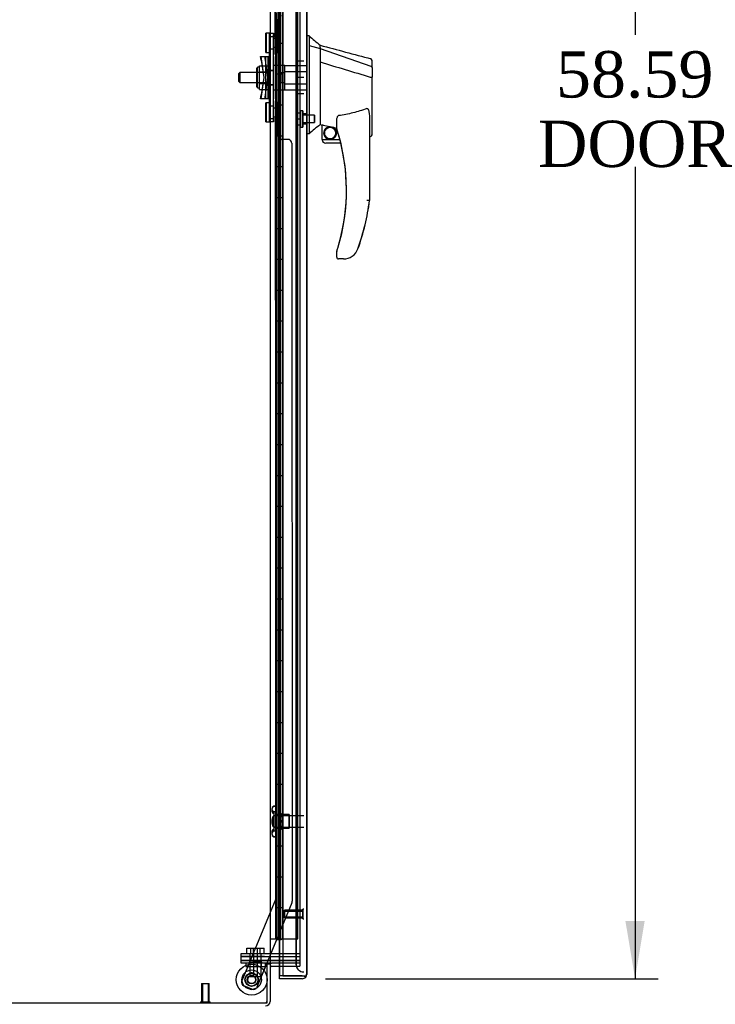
# Model space of a CAD drawing. Header units: inches. Extents: x 1 to 359, y -2 to 239.
# Tile 8 of 24: x 28 to 50, y 113 to 145. Entities that reach past the tile are written whole.
import ezdxf
from ezdxf.enums import TextEntityAlignment as Align
from ezdxf.lldxf.tags import DXFTag

# ---------------------------------------------------------------- set-up
doc = ezdxf.new("R2010")
doc.units = ezdxf.units.IN
doc.header["$MEASUREMENT"] = 0
for name, color, linetype in [('COM54746-56', 7, 'Continuous'), ('COM70098', 7, 'Continuous'), ('COM70220', 7, 'Continuous'), ('COM70838', 7, 'Continuous'), ('COM70839-2', 7, 'Continuous'), ('COM71188-1', 7, 'Continuous'), ('COM71190-1', 7, 'Continuous'), ('COM71195-1', 7, 'Continuous'), ('COM71196-1', 7, 'Continuous'), ('Default', 7, 'Continuous'), ('GSK86006', 7, 'Continuous'), ('HAN13068', 7, 'Continuous'), ('HAN13068_NUT', 7, 'Continuous'), ('HAN13068_SCREW', 7, 'Continuous'), ('HAN_NUT', 7, 'Continuous'), ('NTS18147', 7, 'Continuous'), ('NTS86070', 7, 'Continuous'), ('ROL87452', 7, 'Continuous'), ('RVT17786', 7, 'Continuous'), ('RVT19000', 7, 'Continuous'), ('SCC180005', 7, 'Continuous'), ('SPC87322', 7, 'Continuous'), ('STD26122', 7, 'Continuous'), ('STD26258', 7, 'Continuous'), ('WAF25376', 7, 'Continuous'), ('WAM30038', 7, 'Continuous')]:
    doc.layers.add(name, color=color, linetype=linetype)
doc.styles.add('SEACAD_Times_New_Roman', font='times.ttf')
tags = doc.linetypes.add('HIDDEN2', pattern=[0.1875, 0.125, -0.0625]).pattern_tags.tags
tags[6:7] = [DXFTag(74, 4), DXFTag(75, 0), DXFTag(340, '0'), DXFTag(46, 0.0), DXFTag(50, 0.0), DXFTag(44, 0.0), DXFTag(45, 0.0)]
tags[4:5] = [DXFTag(74, 4), DXFTag(75, 0), DXFTag(340, '0'), DXFTag(46, 0.0), DXFTag(50, 0.0), DXFTag(44, 0.0), DXFTag(45, 0.0)]
doc.dimstyles.new('HAMMOND_(STH_-_300x200)', dxfattribs={"dimtxt": 1.5, "dimasz": 1.875, "dimexe": 0.75, "dimexo": 0.75, "dimgap": 0.375, "dimtad": 0, "dimtih": 1, "dimtoh": 1, "dimzin": 0, "dimdsep": 46, "dimtxsty": 'SEACAD_Times_New_Roman', "dimblk1": '_SE_FILLED', "dimblk2": '_SE_FILLED', "dimsah": 1, "dimcen": 0.75, "dimadec": 0, "dimazin": 0, "dimtfac": 0.8, "dimtofl": 0, "dimtmove": 0, "dimatfit": 3, "dimfxl": 1, "dimtolj": 1, "dimtzin": 0, "dimarcsym": 0})

# ---------------------------------------------------------------- blocks, each defined once
blk = doc.blocks.new('SE3')
at = {"layer": 'COM54746-56', "color": 7, "linetype": 'HIDDEN2'}
for p, q in [((35.97, 170.978), (35.97, 114.978)), ((36.07, 114.978), (36.07, 170.978)), ((36.625, 114.978), (36.625, 170.978)), ((35.903, 144.978), (35.903, 143.978)), ((35.908, 143.978), (35.908, 144.978)), ((36.031, 144.978), (36.031, 143.978)), ((35.934, 143.978), (35.903, 143.978)), ((35.903, 143.978), (35.903, 142.978)), ((35.979, 143.978), (35.979, 142.978)), ((36.02, 143.978), (36.02, 142.978)), ((35.934, 142.978), (35.903, 142.978)), ((35.903, 142.978), (35.903, 141.978)), ((35.908, 141.978), (35.908, 142.978)), ((36.031, 142.978), (36.031, 141.978)), ((35.934, 141.978), (35.903, 141.978)), ((35.903, 141.978), (35.903, 140.978)), ((35.979, 141.978), (35.979, 140.978)), ((36.02, 141.978), (36.02, 140.978)), ((35.934, 140.978), (35.903, 140.978)), ((35.903, 140.978), (35.903, 139.978)), ((35.908, 139.978), (35.908, 140.978)), ((36.031, 140.978), (36.031, 139.978)), ((35.934, 139.978), (35.903, 139.978)), ((35.903, 139.978), (35.903, 138.978)), ((35.979, 139.978), (35.979, 138.978)), ((36.02, 139.978), (36.02, 138.978)), ((35.934, 138.978), (35.903, 138.978)), ((35.903, 138.978), (35.903, 137.978)), ((35.908, 137.978), (35.908, 138.978)), ((36.031, 138.978), (36.031, 137.978)), ((35.934, 137.978), (35.903, 137.978)), ((35.903, 137.978), (35.903, 136.978)), ((35.979, 137.978), (35.979, 136.978)), ((36.02, 137.978), (36.02, 136.978)), ((35.934, 136.978), (35.903, 136.978)), ((35.903, 136.978), (35.903, 135.978)), ((35.908, 135.978), (35.908, 136.978)), ((36.031, 136.978), (36.031, 135.978)), ((35.934, 135.978), (35.903, 135.978)), ((35.903, 135.978), (35.903, 134.978)), ((35.979, 135.978), (35.979, 134.978)), ((36.02, 135.978), (36.02, 134.978)), ((35.934, 134.978), (35.903, 134.978)), ((35.903, 134.978), (35.903, 133.978)), ((35.908, 133.978), (35.908, 134.978)), ((36.031, 134.978), (36.031, 133.978)), ((35.934, 133.978), (35.903, 133.978)), ((35.903, 133.978), (35.903, 132.978)), ((35.979, 133.978), (35.979, 132.978)), ((36.02, 133.978), (36.02, 132.978)), ((35.934, 132.978), (35.903, 132.978)), ((35.903, 132.978), (35.903, 131.978)), ((35.908, 131.978), (35.908, 132.978)), ((36.031, 132.978), (36.031, 131.978)), ((35.934, 131.978), (35.903, 131.978)), ((35.903, 131.978), (35.903, 130.978)), ((35.979, 131.978), (35.979, 130.978)), ((36.02, 131.978), (36.02, 130.978)), ((35.934, 130.978), (35.903, 130.978)), ((35.903, 130.978), (35.903, 129.978)), ((35.908, 129.978), (35.908, 130.978)), ((36.031, 130.978), (36.031, 129.978)), ((35.934, 129.978), (35.903, 129.978)), ((35.903, 129.978), (35.903, 128.978)), ((35.979, 129.978), (35.979, 128.978)), ((36.02, 129.978), (36.02, 128.978)), ((35.934, 128.978), (35.903, 128.978)), ((35.903, 128.978), (35.903, 127.978)), ((35.908, 127.978), (35.908, 128.978)), ((36.031, 128.978), (36.031, 127.978)), ((35.934, 127.978), (35.903, 127.978)), ((35.903, 127.978), (35.903, 126.978)), ((35.979, 127.978), (35.979, 126.978)), ((36.02, 127.978), (36.02, 126.978)), ((35.934, 126.978), (35.903, 126.978)), ((35.903, 126.978), (35.903, 125.978)), ((35.908, 125.978), (35.908, 126.978)), ((36.031, 126.978), (36.031, 125.978)), ((35.934, 125.978), (35.903, 125.978)), ((35.903, 125.978), (35.903, 124.978)), ((35.979, 125.978), (35.979, 124.978)), ((36.02, 125.978), (36.02, 124.978)), ((35.934, 124.978), (35.903, 124.978)), ((35.903, 124.978), (35.903, 123.978)), ((35.908, 123.978), (35.908, 124.978)), ((36.031, 124.978), (36.031, 123.978)), ((35.934, 123.978), (35.903, 123.978)), ((35.903, 123.978), (35.903, 122.978)), ((35.979, 123.978), (35.979, 122.978)), ((36.02, 123.978), (36.02, 122.978)), ((35.934, 122.978), (35.903, 122.978)), ((35.903, 122.978), (35.903, 121.978)), ((35.908, 121.978), (35.908, 122.978)), ((36.031, 122.978), (36.031, 121.978)), ((35.934, 121.978), (35.903, 121.978)), ((35.903, 121.978), (35.903, 120.978)), ((35.979, 121.978), (35.979, 120.978)), ((36.02, 121.978), (36.02, 120.978)), ((35.934, 120.978), (35.903, 120.978)), ((35.903, 120.978), (35.903, 119.978)), ((35.908, 119.978), (35.908, 120.978)), ((36.031, 120.978), (36.031, 119.978)), ((35.934, 119.978), (35.903, 119.978)), ((35.903, 119.978), (35.903, 118.978)), ((35.979, 119.978), (35.979, 118.978)), ((36.02, 119.978), (36.02, 118.978)), ((35.934, 118.978), (35.903, 118.978)), ((35.903, 118.978), (35.903, 117.978)), ((35.908, 117.978), (35.908, 118.978)), ((36.031, 118.978), (36.031, 117.978)), ((35.934, 117.978), (35.903, 117.978)), ((35.903, 117.978), (35.903, 116.978)), ((35.979, 117.978), (35.979, 116.978)), ((36.02, 117.978), (36.02, 116.978)), ((35.934, 116.978), (35.903, 116.978)), ((35.903, 116.978), (35.903, 115.978)), ((35.908, 115.978), (35.908, 116.978)), ((36.031, 116.978), (36.031, 115.978)), ((35.934, 115.978), (35.903, 115.978)), ((35.903, 115.978), (35.903, 114.978)), ((35.979, 115.978), (35.979, 114.978)), ((36.02, 115.978), (36.02, 114.978)), ((35.958, 114.943), (35.958, 114.969)), ((35.958, 114.969), (36.008, 114.969)), ((36.008, 114.943), (35.958, 114.943)), ((35.97, 114.978), (35.97, 114.969)), ((36.033, 114.969), (36.008, 114.969)), ((36.033, 114.943), (36.008, 114.943)), ((36.033, 114.969), (36.083, 114.969)), ((36.083, 114.943), (36.033, 114.943)), ((36.07, 114.969), (36.07, 114.978)), ((36.083, 114.969), (36.083, 114.943)), ((36.139, 114.978), (36.625, 114.978))]:
    blk.add_line(p, q, dxfattribs=at)
at = {"layer": 'COM54746-56', "color": 7, "linetype": 'Continuous'}
for p, q in [((35.934, 143.978), (35.934, 144.978)), ((36.137, 143.978), (36.137, 144.978)), ((36.137, 143.978), (35.934, 143.978)), ((36.137, 143.978), (35.934, 143.978)), ((35.934, 142.978), (35.934, 143.978)), ((36.137, 142.978), (36.137, 143.978)), ((36.137, 142.978), (35.934, 142.978)), ((36.137, 142.978), (35.934, 142.978)), ((35.934, 141.978), (35.934, 142.978)), ((36.137, 141.978), (36.137, 142.978)), ((36.137, 141.978), (35.934, 141.978)), ((36.137, 141.978), (35.934, 141.978)), ((35.934, 140.978), (35.934, 141.978)), ((36.137, 140.978), (36.137, 141.978)), ((36.137, 140.978), (35.934, 140.978)), ((36.137, 140.978), (35.934, 140.978)), ((35.934, 139.978), (35.934, 140.978)), ((36.137, 139.978), (36.137, 140.978)), ((36.137, 139.978), (35.934, 139.978)), ((36.137, 139.978), (35.934, 139.978)), ((35.934, 138.978), (35.934, 139.978)), ((36.137, 138.978), (36.137, 139.978)), ((36.137, 138.978), (35.934, 138.978)), ((36.137, 138.978), (35.934, 138.978)), ((35.934, 137.978), (35.934, 138.978)), ((36.137, 137.978), (36.137, 138.978)), ((36.137, 137.978), (35.934, 137.978)), ((36.137, 137.978), (35.934, 137.978)), ((35.934, 136.978), (35.934, 137.978)), ((36.137, 136.978), (36.137, 137.978)), ((36.137, 136.978), (35.934, 136.978)), ((36.137, 136.978), (35.934, 136.978)), ((35.934, 135.978), (35.934, 136.978)), ((36.137, 135.978), (36.137, 136.978)), ((36.137, 135.978), (35.934, 135.978)), ((36.137, 135.978), (35.934, 135.978)), ((35.934, 134.978), (35.934, 135.978)), ((36.137, 134.978), (36.137, 135.978)), ((36.137, 134.978), (35.934, 134.978)), ((36.137, 134.978), (35.934, 134.978)), ((35.934, 133.978), (35.934, 134.978)), ((36.137, 133.978), (36.137, 134.978)), ((36.137, 133.978), (35.934, 133.978)), ((36.137, 133.978), (35.934, 133.978)), ((35.934, 132.978), (35.934, 133.978)), ((36.137, 132.978), (36.137, 133.978)), ((36.137, 132.978), (35.934, 132.978)), ((36.137, 132.978), (35.934, 132.978)), ((35.934, 131.978), (35.934, 132.978)), ((36.137, 131.978), (36.137, 132.978)), ((36.137, 131.978), (35.934, 131.978)), ((36.137, 131.978), (35.934, 131.978)), ((35.934, 130.978), (35.934, 131.978)), ((36.137, 130.978), (36.137, 131.978)), ((36.137, 130.978), (35.934, 130.978)), ((36.137, 130.978), (35.934, 130.978)), ((35.934, 129.978), (35.934, 130.978)), ((36.137, 129.978), (36.137, 130.978)), ((36.137, 129.978), (35.934, 129.978)), ((36.137, 129.978), (35.934, 129.978)), ((35.934, 128.978), (35.934, 129.978)), ((36.137, 128.978), (36.137, 129.978)), ((36.137, 128.978), (35.934, 128.978)), ((36.137, 128.978), (35.934, 128.978)), ((35.934, 127.978), (35.934, 128.978)), ((36.137, 127.978), (36.137, 128.978)), ((36.137, 127.978), (35.934, 127.978)), ((36.137, 127.978), (35.934, 127.978)), ((35.934, 126.978), (35.934, 127.978)), ((36.137, 126.978), (36.137, 127.978)), ((36.137, 126.978), (35.934, 126.978)), ((36.137, 126.978), (35.934, 126.978)), ((35.934, 125.978), (35.934, 126.978)), ((36.137, 125.978), (36.137, 126.978)), ((36.137, 125.978), (35.934, 125.978)), ((36.137, 125.978), (35.934, 125.978)), ((35.934, 124.978), (35.934, 125.978)), ((36.137, 124.978), (36.137, 125.978)), ((36.137, 124.978), (35.934, 124.978)), ((36.137, 124.978), (35.934, 124.978)), ((35.934, 123.978), (35.934, 124.978)), ((36.137, 123.978), (36.137, 124.978)), ((36.137, 123.978), (35.934, 123.978)), ((36.137, 123.978), (35.934, 123.978)), ((35.934, 122.978), (35.934, 123.978)), ((36.137, 122.978), (36.137, 123.978)), ((36.137, 122.978), (35.934, 122.978)), ((36.137, 122.978), (35.934, 122.978)), ((35.934, 121.978), (35.934, 122.978)), ((36.137, 121.978), (36.137, 122.978)), ((36.137, 121.978), (35.934, 121.978)), ((36.137, 121.978), (35.934, 121.978)), ((35.934, 120.978), (35.934, 121.978)), ((36.137, 120.978), (36.137, 121.978)), ((36.137, 120.978), (35.934, 120.978)), ((36.137, 120.978), (35.934, 120.978)), ((35.934, 119.978), (35.934, 120.978)), ((36.137, 119.978), (36.137, 120.978)), ((36.137, 119.978), (35.934, 119.978)), ((36.137, 119.978), (35.934, 119.978)), ((35.934, 118.978), (35.934, 119.978)), ((36.137, 118.978), (36.137, 119.978)), ((36.137, 118.978), (35.934, 118.978)), ((36.137, 118.978), (35.934, 118.978)), ((35.934, 117.978), (35.934, 118.978)), ((36.137, 117.978), (36.137, 118.978)), ((36.137, 117.978), (35.934, 117.978)), ((36.137, 117.978), (35.934, 117.978)), ((35.934, 116.978), (35.934, 117.978)), ((36.137, 116.978), (36.137, 117.978)), ((36.137, 116.978), (35.934, 116.978)), ((36.137, 116.978), (35.934, 116.978)), ((35.934, 115.978), (35.934, 116.978)), ((36.137, 115.978), (36.137, 116.978)), ((36.137, 115.978), (35.934, 115.978)), ((35.934, 114.978), (35.934, 115.978)), ((36.137, 115.978), (35.934, 115.978)), ((36.137, 114.978), (36.137, 115.978)), ((35.722, 114.978), (35.934, 114.978)), ((35.934, 114.978), (36.137, 114.978)), ((36.137, 114.978), (36.139, 114.978))]:
    blk.add_line(p, q, dxfattribs=at)
at = {"layer": 'COM70098', "color": 7, "linetype": 'HIDDEN2'}
for p, q in [((34.79, 114.405), (34.79, 114.5)), ((34.79, 114.5), (35.54, 114.5)), ((35.54, 114.5), (36.689, 114.5)), ((35.54, 114.405), (34.79, 114.405)), ((34.79, 114.185), (34.79, 114.28)), ((34.79, 114.28), (35.54, 114.28)), ((35.54, 114.185), (34.79, 114.185)), ((35.54, 114.405), (36.689, 114.405)), ((36.689, 114.28), (35.54, 114.28)), ((35.579, 114.185), (35.54, 114.185))]:
    blk.add_line(p, q, dxfattribs=at)
at = {"layer": 'COM70220', "color": 7, "linetype": 'HIDDEN2'}
for p, q in [((36.562, 171.552), (36.562, 114.405)), ((36.564, 171.552), (36.564, 114.405)), ((36.562, 114.405), (36.562, 114.155)), ((36.564, 114.405), (36.564, 114.155))]:
    blk.add_line(p, q, dxfattribs=at)
for centre in [(36.812, 114.155), (36.814, 114.155)]:
    blk.add_arc(centre, 0.25, 180, 270, dxfattribs=at)
at = {"layer": 'COM70838', "color": 7, "linetype": 'HIDDEN2'}
for p, q in [((35.705, 144.31), (35.707, 144.31)), ((35.705, 144.273), (35.705, 144.31)), ((35.705, 144.273), (35.705, 143.587)), ((35.707, 144.31), (35.832, 144.31)), ((35.707, 144.185), (35.707, 144.31)), ((35.707, 141.56), (35.707, 144.185)), ((35.83, 144.31), (35.83, 144.273)), ((35.83, 143.56), (35.83, 144.273)), ((35.832, 144.31), (35.832, 144.185)), ((35.832, 141.56), (35.832, 144.185)), ((35.437, 143.435), (35.418, 143.56)), ((35.418, 143.56), (35.42, 143.56)), ((35.42, 143.56), (35.59, 143.56)), ((35.42, 143.56), (35.52, 142.872)), ((35.545, 143.56), (35.563, 143.435)), ((35.59, 142.185), (35.59, 143.56)), ((35.59, 143.56), (35.694, 143.56)), ((35.647, 143.56), (35.647, 142.185)), ((35.83, 143.56), (35.83, 142.185)), ((35.437, 143.435), (35.518, 142.872)), ((35.563, 143.435), (35.645, 142.872)), ((35.52, 142.872), (35.42, 142.185)), ((35.518, 142.872), (35.437, 142.31)), ((35.645, 142.872), (35.563, 142.31)), ((35.418, 142.185), (35.437, 142.31)), ((35.563, 142.31), (35.545, 142.185)), ((35.42, 142.185), (35.418, 142.185)), ((35.59, 142.185), (35.42, 142.185)), ((35.704, 142.185), (35.59, 142.185)), ((35.705, 142.13), (35.705, 141.471)), ((35.83, 141.471), (35.83, 142.185)), ((35.705, 141.435), (35.705, 141.471)), ((35.707, 141.435), (35.705, 141.435)), ((35.707, 141.435), (35.707, 141.56)), ((35.832, 141.435), (35.707, 141.435)), ((35.83, 141.471), (35.83, 141.435)), ((35.832, 141.56), (35.832, 141.435))]:
    blk.add_line(p, q, dxfattribs=at)
for centre, start, end in [((35.59, 143.615), 331.9602, 0), ((35.588, 143.587), 346.4554, 0), ((35.588, 142.13), 0, 28.0398), ((35.59, 142.157), 0, 13.5446)]:
    blk.add_arc(centre, 0.117, start, end, dxfattribs=at)
at = {"layer": 'COM70839-2', "color": 7, "linetype": 'HIDDEN2'}
for p, q in [((35.892, 143.623), (35.907, 169.469)), ((35.894, 143.623), (35.907, 169.469)), ((35.962, 143.735), (35.963, 144.748)), ((35.964, 143.735), (35.965, 144.748)), ((35.892, 142.122), (35.907, 116.275)), ((35.894, 142.122), (35.907, 116.275)), ((35.963, 140.997), (35.962, 142.009)), ((35.965, 140.997), (35.964, 142.009)), ((36.299, 140.872), (36.088, 140.872)), ((36.301, 140.872), (36.09, 140.872)), ((36.424, 140.747), (36.438, 116.195)), ((36.426, 140.747), (36.439, 116.195)), ((35.907, 116.275), (34.808, 113.619)), ((35.907, 116.275), (34.808, 113.619)), ((36.429, 116.147), (35.299, 113.416)), ((36.429, 116.147), (35.617, 114.185)), ((35.605, 114.155), (35.299, 113.416)), ((35.135, 113.348), (34.876, 113.455)), ((35.135, 113.348), (34.876, 113.455))]:
    blk.add_line(p, q, dxfattribs=at)
at = {"layer": 'COM70839-2', "color": 7, "linetype": 'Continuous'}
blk.add_line((35.617, 114.185), (35.605, 114.155), dxfattribs=at)
at = {"layer": 'COM70839-2', "color": 7, "linetype": 'HIDDEN2'}
blk.add_circle((35.127, 113.655), 0.129, dxfattribs=at)
for centre, radius, start, end in [((36.09, 144.747), 0.125, 89.9705, 179.9705), ((35.837, 143.735), 0.125, 296.0703, 359.9664), ((35.839, 143.735), 0.125, 296.0744, 359.9705), ((35.837, 142.009), 0.125, 0.0336, 63.9297), ((35.839, 142.009), 0.125, 0.0295, 63.9256), ((36.088, 140.997), 0.125, 180.0336, 270.0336), ((36.09, 140.997), 0.125, 180.0295, 270.0295), ((36.299, 140.747), 0.125, 0.0336, 90.0336), ((36.301, 140.747), 0.125, 0.0295, 90.0295), ((36.314, 116.194), 0.125, 337.5175, 0.0295), ((36.313, 116.195), 0.125, 337.5216, 0.0336), ((34.924, 113.571), 0.125, 157.5175, 247.5175), ((34.924, 113.571), 0.125, 157.5216, 180.475), ((35.127, 113.655), 0.129, 161.6788, 180.9183), ((35.127, 113.655), 0.129, 73.4693, 104.2986), ((34.924, 113.571), 0.125, 203.4163, 247.5216), ((35.183, 113.463), 0.125, 247.5175, 337.5175), ((35.183, 113.463), 0.125, 247.5216, 337.5216)]:
    blk.add_arc(centre, radius, start, end, dxfattribs=at)
at = {"layer": 'COM71188-1', "color": 7, "linetype": 'Continuous'}
for p, q in [((35.722, 171.56), (35.722, 114.185)), ((35.579, 114.185), (35.579, 114.155)), ((35.722, 114.185), (35.579, 114.185)), ((35.722, 114.185), (35.77, 114.185)), ((36.139, 114.185), (35.77, 114.185)), ((35.579, 114.155), (35.627, 114.155)), ((35.627, 112.905), (35.627, 114.155)), ((23.177, 112.905), (35.627, 112.905))]:
    blk.add_line(p, q, dxfattribs=at)
at = {"layer": 'COM71188-1', "color": 7, "linetype": 'HIDDEN2'}
for p, q in [((36.689, 171.56), (36.689, 114.185)), ((36.689, 114.185), (36.139, 114.185))]:
    blk.add_line(p, q, dxfattribs=at)
at = {"layer": 'COM71190-1', "color": 7, "linetype": 'HIDDEN2'}
for p in [(36.689, 114.185), (36.139, 114.09)]:
    blk.add_line(p, (36.689, 114.09), dxfattribs=at)
at = {"layer": 'COM71190-1', "color": 7, "linetype": 'Continuous'}
for p, q in [((35.722, 114.155), (35.627, 114.155)), ((35.722, 114.155), (35.722, 112.953)), ((35.77, 114.09), (36.139, 114.09))]:
    blk.add_line(p, q, dxfattribs=at)
for centre, radius, start, end in [((35.77, 114.042), 0.143, 90, 127.7949), ((35.77, 114.042), 0.048, 90, 180), ((35.579, 112.953), 0.143, 270, 0)]:
    blk.add_arc(centre, radius, start, end, dxfattribs=at)
at = {"layer": 'COM71190-1', "color": 7, "linetype": 'HIDDEN2'}
blk.add_arc((35.579, 112.953), 0.048, 270, 0, dxfattribs=at)
at = {"layer": 'COM71195-1', "color": 7, "linetype": 'Continuous'}
for p, q in [((36.139, 172.177), (36.139, 113.78)), ((36.909, 172.129), (36.909, 113.828)), ((36.034, 113.78), (36.034, 114.09)), ((36.034, 113.685), (36.034, 113.78)), ((36.766, 113.78), (36.034, 113.78)), ((36.139, 113.78), (36.034, 113.78)), ((36.766, 113.685), (36.034, 113.685)), ((36.139, 113.78), (36.766, 113.78)), ((36.766, 113.779), (36.766, 113.78)), ((36.766, 113.78), (36.88, 113.78)), ((36.766, 113.779), (36.829, 113.779)), ((36.829, 113.779), (36.88, 113.741)), ((36.909, 113.828), (36.909, 113.827)), ((36.909, 113.827), (36.909, 113.827)), ((36.909, 113.827), (36.909, 113.827))]:
    blk.add_line(p, q, dxfattribs=at)
at = {"layer": 'COM71195-1', "color": 7, "linetype": 'HIDDEN2'}
blk.add_line((36.034, 114.09), (36.034, 171.655), dxfattribs=at)
at = {"layer": 'COM71195-1', "color": 7, "linetype": 'Continuous'}
for start, end in [(270, 322.4964), (322.4964, 359.8439), (359.9238, 0)]:
    blk.add_arc((36.766, 113.828), 0.143, start, end, dxfattribs=at)
blk.add_open_spline([(36.88, 113.78), (36.889, 113.788), (36.897, 113.796), (36.904, 113.808), (36.906, 113.812), (36.909, 113.819), (36.909, 113.823), (36.909, 113.827)], degree=3, knots=[0, 0, 0, 0, 0.5, 0.5, 0.75, 0.75, 1, 1, 1, 1], dxfattribs=at)
at = {"layer": 'COM71196-1', "color": 7, "linetype": 'HIDDEN2'}
for p, q in [((36.907, 172.129), (36.907, 113.828)), ((36.032, 171.655), (36.032, 114.09)), ((36.764, 113.779), (36.764, 113.78)), ((36.764, 113.779), (36.766, 113.779)), ((36.827, 113.779), (36.878, 113.741)), ((36.907, 113.828), (36.907, 113.827))]:
    blk.add_line(p, q, dxfattribs=at)
at = {"layer": 'COM71196-1', "color": 7, "linetype": 'Continuous'}
for p, q in [((36.032, 114.09), (36.032, 113.78)), ((36.032, 113.685), (36.032, 113.78)), ((36.034, 113.78), (36.032, 113.78)), ((36.032, 113.78), (36.034, 113.78)), ((36.034, 113.685), (36.032, 113.685))]:
    blk.add_line(p, q, dxfattribs=at)
at = {"layer": 'COM71196-1', "color": 7, "linetype": 'HIDDEN2'}
for start, end in [(270, 322.4964), (359.9238, 360)]:
    blk.add_arc((36.764, 113.828), 0.143, start, end, dxfattribs=at)
at = {"layer": 'GSK86006', "color": 7, "linetype": 'HIDDEN2'}
for p, q in [((34.79, 114.28), (34.79, 114.405)), ((34.79, 114.405), (35.54, 114.405)), ((35.54, 114.28), (34.79, 114.28)), ((35.54, 114.405), (36.689, 114.405)), ((35.54, 114.28), (36.689, 114.28))]:
    blk.add_line(p, q, dxfattribs=at)
at = {"layer": 'HAN13068', "color": 7, "linetype": 'HIDDEN2'}
for p, q in [((36.909, 144.222), (36.907, 144.222)), ((36.987, 144.222), (36.987, 144.136)), ((37.342, 143.85), (37.342, 143.922)), ((37.342, 143.85), (37.342, 143.824)), ((37.342, 143.81), (37.342, 143.379)), ((36.205, 143.072), (36.205, 143.268)), ((36.205, 143.268), (36.207, 143.268)), ((36.207, 143.072), (36.207, 143.268)), ((36.207, 143.268), (36.909, 143.268)), ((37.342, 143.379), (37.342, 141.881)), ((34.745, 143.032), (34.715, 143.002)), ((34.715, 142.742), (34.715, 143.002)), ((34.747, 143.032), (34.717, 143.002)), ((34.717, 143.002), (34.717, 142.742)), ((34.745, 143.032), (34.745, 142.712)), ((34.747, 143.032), (34.745, 143.032)), ((34.747, 142.712), (34.747, 143.032)), ((35.707, 143.032), (34.747, 143.032)), ((36.08, 142.872), (36.08, 143.032)), ((36.08, 142.712), (36.08, 142.872)), ((36.082, 143.032), (36.207, 143.032)), ((36.082, 142.872), (36.082, 143.032)), ((36.082, 142.712), (36.082, 142.872)), ((36.205, 142.673), (36.205, 143.072)), ((36.205, 143.072), (36.207, 143.072)), ((36.207, 142.673), (36.207, 143.072)), ((36.207, 143.072), (36.909, 143.072)), ((34.715, 142.742), (34.745, 142.712)), ((34.717, 142.742), (34.747, 142.712)), ((34.745, 142.712), (34.747, 142.712)), ((34.747, 142.712), (35.707, 142.712)), ((36.082, 142.712), (36.207, 142.712)), ((36.205, 142.477), (36.205, 142.673)), ((36.205, 142.673), (36.207, 142.673)), ((36.207, 142.477), (36.207, 142.673)), ((36.207, 142.673), (36.909, 142.673)), ((36.205, 142.477), (36.207, 142.477)), ((36.207, 142.477), (36.909, 142.477)), ((36.784, 141.697), (36.782, 141.697)), ((36.909, 141.697), (36.784, 141.697)), ((37.342, 141.881), (37.342, 141.611)), ((37.342, 141.611), (37.342, 141.399)), ((36.782, 141.372), (36.784, 141.372)), ((36.784, 141.372), (36.909, 141.372)), ((37.342, 141.399), (37.342, 141.372)), ((37.342, 141.372), (37.342, 141.354)), ((37.342, 141.354), (37.342, 141.352)), ((36.909, 141.052), (36.907, 141.052)), ((36.987, 141.199), (36.987, 141.062)), ((37.882, 141.216), (37.882, 141.224)), ((38.942, 140.966), (38.944, 140.965)), ((38.942, 140.962), (38.942, 138.889)), ((37.944, 136.997), (37.942, 136.997))]:
    blk.add_line(p, q, dxfattribs=at)
at = {"layer": 'HAN13068', "color": 7, "linetype": 'Continuous'}
for p, q in [((36.992, 144.222), (36.909, 144.222)), ((36.989, 144.222), (36.989, 144.061)), ((36.989, 144.061), (36.989, 143.974)), ((36.989, 143.974), (36.989, 143.915)), ((36.989, 143.915), (37.344, 143.81)), ((36.989, 143.915), (36.989, 141.484)), ((37.344, 143.85), (37.344, 143.922)), ((37.344, 143.85), (37.344, 143.824)), ((37.344, 143.824), (37.344, 143.81)), ((37.344, 143.81), (37.344, 143.379)), ((37.344, 143.81), (38.982, 143.238)), ((37.344, 143.379), (37.344, 141.881)), ((39.024, 143.204), (39.024, 143.426)), ((39.024, 143.204), (39.024, 142.891)), ((38.969, 142.889), (38.971, 142.889)), ((39.024, 141.022), (39.024, 142.891)), ((37.344, 141.881), (37.344, 141.611)), ((37.344, 141.611), (37.344, 141.399)), ((36.989, 141.484), (36.989, 141.199)), ((37.342, 141.352), (37.407, 141.336)), ((37.344, 141.399), (37.344, 141.372)), ((37.344, 141.372), (37.344, 141.354)), ((37.344, 141.354), (37.344, 141.352)), ((37.344, 141.352), (37.409, 141.336)), ((37.407, 140.872), (37.407, 141.33)), ((37.409, 140.872), (37.409, 141.338)), ((37.882, 141.485), (37.882, 141.49)), ((37.884, 141.216), (37.884, 141.49)), ((38.944, 141.561), (38.944, 138.889)), ((36.989, 141.052), (36.909, 141.052)), ((36.989, 141.199), (36.989, 141.052)), ((38.944, 140.966), (38.95, 140.964)), ((38.944, 140.965), (38.948, 140.964)), ((37.407, 140.872), (37.409, 140.872)), ((37.409, 140.872), (37.983, 140.872)), ((37.534, 140.747), (37.532, 140.747)), ((38.015, 140.747), (37.534, 140.747)), ((37.882, 137.057), (37.882, 137.235)), ((37.884, 137.057), (37.884, 137.235)), ((38.099, 136.997), (37.944, 136.997)), ((38.383, 137.085), (38.382, 137.087))]:
    blk.add_line(p, q, dxfattribs=at)
for radius in [0.202, 0.188]:
    blk.add_circle((37.671, 141.076), radius, dxfattribs=at)
for centre, radius, start, end in [((53.373, 163.25), 25.11, 229.2701, 230.3306), ((340.38, 1271.836), 1167.913, 254.961531, 255.045221), ((38.964, 143.426), 0.06, 0, 74.5788), ((73.755, 97.906), 56.686, 129.9653, 130.4351), ((37.669, 141.076), 0.188, 0, 89.6944), ((37.669, 141.076), 0.188, 270.3056, 0), ((37.944, 141.216), 0.06, 180, 197.895), ((31.781, 139.226), 6.417, 342.9898, 17.895), ((37.534, 140.872), 0.125, 180, 193.8865), ((37.532, 140.872), 0.125, 193.8865, 229.4642), ((37.534, 140.872), 0.125, 193.8865, 229.4642), ((37.534, 140.872), 0.125, 229.4642, 270), ((31.779, 139.226), 6.417, 342.9898, 13.716), ((31.604, 139.825), 7.4, 340.2854, 352.739), ((37.942, 137.235), 0.06, 162.105, 180), ((37.944, 137.235), 0.06, 162.105, 180), ((38.099, 137.497), 0.5, 304.5623, 340.2854), ((37.942, 137.057), 0.06, 180, 270), ((37.944, 137.057), 0.06, 180, 270), ((38.099, 137.497), 0.5, 270, 304.5623)]:
    blk.add_arc(centre, radius, start, end, dxfattribs=at)
at = {"layer": 'HAN13068', "color": 7, "linetype": 'HIDDEN2'}
for centre, radius, start, end in [((38.962, 143.426), 0.06, 0, 74.5788), ((37.669, 141.076), 0.202, 87.5356, 0), ((37.669, 141.076), 0.188, 89.6944, 270.3056), ((37.669, 141.076), 0.202, 0, 72.399), ((37.942, 141.216), 0.06, 180, 197.895), ((31.779, 139.226), 6.417, 13.716, 17.895), ((31.602, 139.825), 7.4, 340.2854, 352.739)]:
    blk.add_arc(centre, radius, start, end, dxfattribs=at)
blk.add_ellipse((38.962, 141.022), major_axis=(-0.06, 0), ratio=0.999979, start_param=1.333204, end_param=3.141717, dxfattribs=at)
at = {"layer": 'HAN13068', "color": 7, "linetype": 'Continuous'}
blk.add_ellipse((38.964, 141.022), major_axis=(-0.06, 0), ratio=0.999979, start_param=1.333204, end_param=3.141717, dxfattribs=at)
for points in [[(37.344, 143.379), (37.886, 143.215), (38.427, 143.052), (38.969, 142.889)], [(37.439, 141.335), (37.588, 141.303), (37.736, 141.27), (37.884, 141.237)]]:
    blk.add_open_spline(points, degree=3, dxfattribs=at)
for points, knots in [([(38.982, 143.238), (38.994, 143.236), (39.005, 143.231), (39.02, 143.219), (39.024, 143.211), (39.024, 143.204)], [0, 0, 0, 0, 0.5, 0.5, 1, 1, 1, 1]), ([(38.971, 142.888), (38.978, 142.889), (38.985, 142.889), (38.998, 142.889), (39.004, 142.889), (39.011, 142.889), (39.014, 142.89), (39.017, 142.89), (39.019, 142.89), (39.022, 142.89), (39.023, 142.89), (39.024, 142.891), (39.024, 142.891), (39.024, 142.891)], [0, 0, 0, 0, 0.25, 0.25, 0.5, 0.5, 0.625, 0.625, 0.75, 0.75, 0.875, 0.875, 1, 1, 1, 1]), ([(37.884, 141.49), (37.884, 141.496), (37.885, 141.503), (37.886, 141.517), (37.886, 141.524), (37.889, 141.545), (37.892, 141.558), (37.9, 141.586), (37.905, 141.599), (37.916, 141.618), (37.92, 141.624), (37.927, 141.632), (37.93, 141.635), (37.937, 141.639), (37.94, 141.64), (37.944, 141.641)], [0, 0, 0, 0, 0.125, 0.125, 0.25, 0.25, 0.5, 0.5, 0.75, 0.75, 0.875, 0.875, 0.9375, 0.9375, 1, 1, 1, 1]), ([(38.854, 141.873), (38.781, 141.844), (38.708, 141.817), (38.558, 141.77), (38.482, 141.748), (38.254, 141.691), (38.1, 141.663), (37.944, 141.641)], [0, 0, 0, 0, 0.25, 0.25, 0.5, 0.5, 1, 1, 1, 1]), ([(38.854, 141.873), (38.856, 141.874), (38.858, 141.874), (38.862, 141.875), (38.864, 141.875), (38.869, 141.874), (38.873, 141.873), (38.879, 141.869), (38.882, 141.866), (38.887, 141.861), (38.889, 141.858), (38.895, 141.849), (38.899, 141.842), (38.905, 141.829), (38.908, 141.823), (38.915, 141.802), (38.919, 141.788), (38.925, 141.76), (38.928, 141.746), (38.936, 141.704), (38.939, 141.675), (38.943, 141.618), (38.944, 141.59), (38.944, 141.561)], [0, 0, 0, 0, 0.015625, 0.015625, 0.03125, 0.03125, 0.0625, 0.0625, 0.09375, 0.09375, 0.125, 0.125, 0.1875, 0.1875, 0.25, 0.25, 0.375, 0.375, 0.5, 0.5, 0.75, 0.75, 1, 1, 1, 1]), ([(37.409, 141.338), (37.409, 141.339), (37.41, 141.339), (37.413, 141.339), (37.415, 141.339), (37.424, 141.338), (37.432, 141.337), (37.439, 141.335)], [0, 0, 0, 0, 0.25, 0.25, 0.5, 0.5, 1, 1, 1, 1]), ([(38.944, 138.889), (38.944, 138.889), (38.944, 138.889), (38.941, 138.89), (38.94, 138.89), (38.935, 138.89), (38.932, 138.89), (38.926, 138.89), (38.922, 138.891), (38.91, 138.892), (38.9, 138.892), (38.883, 138.893), (38.878, 138.894), (38.866, 138.894), (38.86, 138.895), (38.854, 138.895)], [0, 0, 0, 0, 0.125, 0.125, 0.25, 0.25, 0.375, 0.375, 0.5, 0.5, 0.75, 0.75, 0.875, 0.875, 1, 1, 1, 1]), ([(37.887, 137.254), (37.887, 137.254), (37.888, 137.255), (37.888, 137.257), (37.889, 137.259), (37.891, 137.264), (37.892, 137.268), (37.896, 137.28), (37.898, 137.288), (37.906, 137.314), (37.912, 137.331), (37.917, 137.348)], [0, 0, 0, 0, 0.0625, 0.0625, 0.125, 0.125, 0.25, 0.25, 0.5, 0.5, 1, 1, 1, 1])]:
    blk.add_open_spline(points, degree=3, knots=knots, dxfattribs=at)
at = {"layer": 'HAN13068_NUT', "color": 7, "linetype": 'HIDDEN2'}
for p, q in [((35.332, 143.205), (35.33, 143.205)), ((35.382, 143.205), (35.332, 143.205)), ((35.38, 143.256), (35.382, 143.256)), ((35.38, 143.16), (35.38, 143.256)), ((35.382, 143.256), (35.707, 143.256)), ((35.382, 143.16), (35.382, 143.256)), ((35.3, 142.57), (35.3, 143.175)), ((35.302, 143.175), (35.302, 142.57)), ((35.38, 143.064), (35.38, 143.16)), ((35.38, 143.064), (35.382, 143.064)), ((35.38, 142.872), (35.38, 143.064)), ((35.38, 142.68), (35.38, 142.872)), ((35.382, 143.064), (35.382, 143.16)), ((35.382, 143.064), (35.707, 143.064)), ((35.382, 142.872), (35.382, 143.064)), ((35.382, 142.68), (35.382, 142.872)), ((35.38, 142.68), (35.382, 142.68)), ((35.38, 142.584), (35.38, 142.68)), ((35.38, 142.488), (35.38, 142.584)), ((35.382, 142.68), (35.707, 142.68)), ((35.382, 142.584), (35.382, 142.68)), ((35.382, 142.488), (35.382, 142.584)), ((35.33, 142.54), (35.332, 142.54)), ((35.332, 142.54), (35.382, 142.54)), ((35.38, 142.488), (35.382, 142.488)), ((35.382, 142.488), (35.707, 142.488))]:
    blk.add_line(p, q, dxfattribs=at)
for centre, start, end in [((35.33, 143.175), 90, 180), ((35.332, 143.175), 90, 180), ((35.33, 142.57), 180, 270), ((35.332, 142.57), 180, 270)]:
    blk.add_arc(centre, 0.03, start, end, dxfattribs=at)
at = {"layer": 'HAN13068_SCREW', "color": 7, "linetype": 'HIDDEN2'}
for p, q in [((36.575, 141.727), (36.577, 141.727)), ((36.575, 141.727), (36.575, 141.534)), ((36.577, 141.727), (36.714, 141.727)), ((36.577, 141.727), (36.577, 141.534)), ((36.712, 141.797), (36.712, 141.272)), ((36.714, 141.797), (36.712, 141.797)), ((36.714, 141.272), (36.714, 141.797)), ((36.784, 141.797), (36.714, 141.797)), ((36.782, 141.797), (36.782, 141.272)), ((36.784, 141.65), (36.782, 141.65)), ((36.784, 141.272), (36.784, 141.797)), ((37.159, 141.65), (36.784, 141.65)), ((37.157, 141.65), (37.157, 141.418)), ((37.159, 141.418), (37.159, 141.65)), ((36.575, 141.534), (36.577, 141.534)), ((36.575, 141.534), (36.575, 141.342)), ((36.575, 141.342), (36.577, 141.342)), ((36.577, 141.534), (36.714, 141.534)), ((36.577, 141.534), (36.577, 141.342)), ((36.577, 141.342), (36.714, 141.342)), ((36.782, 141.418), (36.784, 141.418)), ((36.784, 141.418), (37.159, 141.418)), ((36.712, 141.272), (36.714, 141.272)), ((36.714, 141.272), (36.784, 141.272))]:
    blk.add_line(p, q, dxfattribs=at)
at = {"layer": 'HAN_NUT', "color": 7, "linetype": 'HIDDEN2'}
for p, q in [((36.597, 143.402), (36.597, 142.872)), ((36.599, 143.402), (36.597, 143.402)), ((36.599, 143.402), (36.599, 142.872)), ((36.814, 143.402), (36.599, 143.402)), ((36.597, 142.872), (36.597, 142.342)), ((36.599, 142.872), (36.597, 142.872)), ((36.599, 142.872), (36.599, 142.342)), ((36.814, 142.872), (36.599, 142.872)), ((36.599, 142.342), (36.597, 142.342)), ((36.814, 142.342), (36.599, 142.342))]:
    blk.add_line(p, q, dxfattribs=at)
at = {"layer": 'NTS18147', "color": 7, "linetype": 'HIDDEN2'}
for p, q in [((35.843, 119.275), (35.843, 119.28)), ((35.906, 119.28), (35.843, 119.28)), ((35.843, 119.275), (35.843, 119.28)), ((35.843, 119.28), (35.843, 119.28)), ((35.843, 119.275), (35.906, 119.275)), ((35.843, 119.275), (35.843, 119.275)), ((35.906, 119.275), (35.906, 119.28)), ((35.906, 119.275), (35.906, 119.28)), ((35.906, 119.086), (35.906, 119.275)), ((35.906, 119.086), (35.906, 119.275)), ((35.781, 119.181), (35.781, 119.126)), ((35.781, 119.181), (35.781, 119.126)), ((35.843, 119.086), (35.843, 118.968)), ((35.906, 119.086), (35.843, 119.086)), ((35.843, 119.086), (35.843, 118.968)), ((35.843, 119.086), (35.843, 119.086)), ((35.843, 118.968), (35.906, 118.968)), ((35.843, 118.968), (35.843, 118.968)), ((35.906, 118.968), (35.906, 119.086)), ((35.906, 118.968), (35.906, 119.086)), ((36.344, 119), (35.906, 119)), ((35.906, 119), (35.906, 119)), ((35.906, 118.591), (35.906, 118.968)), ((35.906, 118.591), (35.906, 118.968)), ((36.343, 118.56), (36.343, 119)), ((36.344, 119), (36.344, 118.56)), ((35.781, 118.433), (35.781, 118.379)), ((35.781, 118.433), (35.781, 118.379)), ((35.843, 118.591), (35.843, 118.473)), ((35.906, 118.591), (35.843, 118.591)), ((35.843, 118.591), (35.843, 118.473)), ((35.843, 118.591), (35.843, 118.591)), ((35.843, 118.473), (35.906, 118.473)), ((35.843, 118.473), (35.843, 118.473)), ((35.906, 118.473), (35.906, 118.591)), ((35.906, 118.473), (35.906, 118.591)), ((35.906, 118.56), (36.344, 118.56)), ((35.906, 118.56), (35.906, 118.56)), ((35.906, 118.284), (35.906, 118.473)), ((35.906, 118.284), (35.906, 118.473)), ((35.843, 118.284), (35.843, 118.28)), ((35.906, 118.284), (35.843, 118.284)), ((35.843, 118.284), (35.843, 118.28)), ((35.843, 118.284), (35.843, 118.284)), ((35.843, 118.28), (35.906, 118.28)), ((35.843, 118.28), (35.843, 118.28)), ((35.906, 118.284), (35.906, 118.28)), ((35.906, 118.284), (35.906, 118.28))]:
    blk.add_line(p, q, dxfattribs=at)
for centre in [(36.1, 118.78), (36.099, 118.78)]:
    blk.add_arc(centre, 0.318, 143.6338, 216.3662, dxfattribs=at)
for centre, start_param, end_param in [((36.099, 119.181), 2.506883, 3.776302), ((36.1, 119.181), 2.506883, 3.776302), ((36.1, 119.126), 3.141593, 3.776302), ((36.099, 119.126), 3.141593, 3.776302), ((36.099, 118.379), 2.506883, 3.776302), ((36.1, 118.379), 2.506883, 3.776302), ((36.1, 118.433), 2.506883, 3.141593), ((36.099, 118.433), 2.506883, 3.141593)]:
    blk.add_ellipse(centre, major_axis=(0.318, 0), ratio=0.5, start_param=start_param, end_param=end_param, dxfattribs=at)
at = {"layer": 'NTS86070', "color": 7, "linetype": 'HIDDEN2'}
for p, q in [((34.939, 114.185), (34.939, 114.085)), ((35.043, 114.215), (35.043, 114.185)), ((35.053, 114.225), (35.178, 114.225)), ((35.064, 114.185), (35.064, 114.085)), ((35.168, 114.215), (35.168, 114.185)), ((35.451, 114.225), (35.178, 114.225)), ((35.336, 114.185), (35.336, 114.215)), ((35.439, 114.185), (35.439, 114.085)), ((35.461, 114.185), (35.461, 114.215)), ((35.564, 114.185), (35.564, 114.085)), ((34.939, 114.085), (35.066, 114.085)), ((35.064, 114.085), (35.564, 114.085))]:
    blk.add_line(p, q, dxfattribs=at)
for centre, start, end in [((35.053, 114.215), 90, 180), ((35.178, 114.215), 90, 180), ((35.326, 114.215), 0, 90), ((35.451, 114.215), 0, 90)]:
    blk.add_arc(centre, 0.01, start, end, dxfattribs=at)
at = {"layer": 'ROL87452', "color": 7, "linetype": 'HIDDEN2'}
for radius in [0.5, 0.5, 0.206]:
    blk.add_circle((35.127, 113.655), radius, dxfattribs=at)
at = {"layer": 'RVT17786', "color": 7, "linetype": 'HIDDEN2'}
for radius in [0.217, 0.125]:
    blk.add_circle((35.127, 113.655), radius, dxfattribs=at)
for start, end in [(69.7756, 100.4565), (169.4481, 181.1196)]:
    blk.add_arc((35.127, 113.655), 0.217, start, end, dxfattribs=at)
at = {"layer": 'RVT19000', "color": 7, "linetype": 'HIDDEN2'}
for p, q in [((35.592, 143.685), (35.592, 144.31)), ((35.594, 144.31), (35.592, 144.31)), ((35.594, 144.31), (35.594, 143.685)), ((35.707, 144.31), (35.594, 144.31)), ((35.705, 144.31), (35.705, 144.31)), ((35.707, 144.193), (35.705, 144.193)), ((35.707, 144.31), (35.707, 144.31)), ((35.832, 144.193), (35.707, 144.193)), ((35.832, 144.138), (35.83, 144.138)), ((35.83, 143.857), (35.832, 143.857)), ((36.044, 144.138), (35.832, 144.138)), ((35.832, 143.857), (36.044, 143.857)), ((36.042, 143.857), (36.042, 144.138)), ((36.044, 144.138), (36.044, 143.857)), ((35.592, 143.685), (35.594, 143.685)), ((35.594, 143.685), (35.707, 143.685)), ((35.705, 143.803), (35.707, 143.803)), ((35.707, 143.803), (35.832, 143.803)), ((35.592, 141.434), (35.592, 142.059)), ((35.594, 142.059), (35.592, 142.059)), ((35.594, 142.059), (35.594, 141.434)), ((35.707, 142.059), (35.594, 142.059)), ((35.707, 141.942), (35.705, 141.942)), ((35.832, 141.942), (35.707, 141.942)), ((35.832, 141.887), (35.83, 141.887)), ((35.83, 141.606), (35.832, 141.606)), ((36.044, 141.887), (35.832, 141.887)), ((35.832, 141.606), (36.044, 141.606)), ((36.042, 141.606), (36.042, 141.887)), ((36.044, 141.887), (36.044, 141.606)), ((35.592, 141.434), (35.594, 141.434)), ((35.594, 141.434), (35.707, 141.434)), ((35.705, 141.552), (35.707, 141.552)), ((35.705, 141.434), (35.705, 141.435)), ((35.707, 141.552), (35.832, 141.552)), ((35.707, 141.435), (35.707, 141.434))]:
    blk.add_line(p, q, dxfattribs=at)
at = {"layer": 'SCC180005', "color": 7, "linetype": 'HIDDEN2'}
for p, q in [((34.973, 114.674), (35.098, 114.674)), ((34.973, 114.5), (34.973, 114.674)), ((35.066, 114.5), (35.066, 113.75)), ((35.098, 114.674), (35.314, 114.674)), ((35.098, 114.5), (35.098, 114.674)), ((35.189, 114.5), (35.189, 114.674)), ((35.191, 114.5), (35.191, 113.75)), ((35.312, 113.75), (35.312, 114.5)), ((35.314, 114.674), (35.53, 114.674)), ((35.314, 114.5), (35.314, 114.674)), ((35.405, 114.5), (35.405, 114.674)), ((35.437, 113.75), (35.437, 114.5)), ((35.53, 114.5), (35.53, 114.674)), ((35.191, 113.75), (35.066, 113.75)), ((35.437, 113.75), (35.191, 113.75))]:
    blk.add_line(p, q, dxfattribs=at)
at = {"layer": 'SPC87322', "color": 7, "linetype": 'HIDDEN2'}
for p, q in [((35.832, 143.265), (35.83, 143.265)), ((36.207, 143.265), (35.832, 143.265)), ((35.705, 143.11), (35.707, 143.11)), ((35.705, 143.1), (35.707, 143.1)), ((35.707, 143.11), (35.832, 143.11)), ((35.707, 143.1), (35.832, 143.1)), ((35.705, 142.645), (35.707, 142.645)), ((35.705, 142.635), (35.707, 142.635)), ((35.707, 142.645), (35.832, 142.645)), ((35.707, 142.635), (35.832, 142.635)), ((35.83, 142.48), (35.832, 142.48)), ((35.832, 142.48), (36.207, 142.48))]:
    blk.add_line(p, q, dxfattribs=at)
at = {"layer": 'STD26122', "color": 7, "linetype": 'HIDDEN2'}
for p, q in [((35.847, 118.965), (35.812, 118.93)), ((35.849, 118.965), (35.814, 118.93)), ((35.847, 118.965), (35.847, 118.595)), ((35.849, 118.965), (35.847, 118.965)), ((35.849, 118.595), (35.849, 118.965)), ((36.814, 118.965), (35.849, 118.965)), ((35.812, 118.63), (35.812, 118.93)), ((35.814, 118.93), (35.814, 118.63)), ((35.812, 118.63), (35.847, 118.595)), ((35.814, 118.63), (35.849, 118.595)), ((35.847, 118.595), (35.849, 118.595)), ((35.849, 118.595), (36.814, 118.595))]:
    blk.add_line(p, q, dxfattribs=at)
at = {"layer": 'STD26258', "color": 7, "linetype": 'HIDDEN2'}
for p, q in [((36.187, 115.905), (36.187, 115.655)), ((36.189, 115.905), (36.187, 115.905)), ((36.187, 115.874), (36.189, 115.874)), ((36.189, 115.655), (36.189, 115.905)), ((36.783, 115.905), (36.189, 115.905)), ((36.189, 115.874), (36.783, 115.874)), ((36.781, 115.936), (36.781, 115.623)), ((36.783, 115.936), (36.781, 115.936)), ((36.783, 115.623), (36.783, 115.936)), ((36.814, 115.936), (36.783, 115.936)), ((36.187, 115.685), (36.189, 115.685)), ((36.187, 115.655), (36.189, 115.655)), ((36.189, 115.685), (36.783, 115.685)), ((36.189, 115.655), (36.783, 115.655)), ((36.781, 115.623), (36.783, 115.623)), ((36.783, 115.623), (36.814, 115.623)), ((33.502, 113.53), (33.752, 113.53)), ((33.502, 113.53), (33.502, 112.936)), ((33.533, 113.53), (33.533, 112.936)), ((33.722, 113.53), (33.722, 112.936)), ((33.752, 112.936), (33.752, 113.53)), ((33.471, 112.936), (33.784, 112.936)), ((33.471, 112.936), (33.471, 112.905)), ((33.784, 112.905), (33.784, 112.936))]:
    blk.add_line(p, q, dxfattribs=at)
at = {"layer": 'WAF25376', "color": 7, "linetype": 'HIDDEN2'}
for radius in [0.315, 0.14]:
    blk.add_circle((35.127, 113.655), radius, dxfattribs=at)
for radius, start, end in [(0.315, 171.3209, 184.3809), (0.14, 161.6798, 180.9187), (0.14, 73.4674, 104.2917), (0.315, 261.5473, 278.8398)]:
    blk.add_arc((35.127, 113.655), radius, start, end, dxfattribs=at)
at = {"layer": 'WAM30038', "color": 7, "linetype": 'HIDDEN2'}
for p, q in [((36.031, 118.405), (36.031, 119.155)), ((36.055, 119.155), (36.031, 119.155)), ((36.031, 119.155), (36.031, 118.405)), ((36.031, 119.155), (36.031, 119.155)), ((36.055, 118.405), (36.055, 119.155)), ((36.055, 119.155), (36.055, 118.405)), ((36.07, 118.961), (36.103, 118.941)), ((36.07, 118.961), (36.103, 118.941)), ((36.119, 118.953), (36.074, 118.982)), ((36.119, 118.953), (36.074, 118.982)), ((36.074, 118.957), (36.119, 118.929)), ((36.074, 118.957), (36.119, 118.929)), ((36.103, 118.941), (36.119, 118.953)), ((36.103, 118.941), (36.119, 118.953)), ((36.119, 119.008), (36.119, 118.953)), ((36.119, 119.008), (36.119, 118.953)), ((36.119, 118.797), (36.074, 118.797)), ((36.074, 118.762), (36.119, 118.762)), ((36.119, 118.929), (36.119, 118.797)), ((36.119, 118.929), (36.119, 118.797)), ((36.119, 118.762), (36.119, 118.631)), ((36.119, 118.762), (36.119, 118.631)), ((36.031, 118.405), (36.055, 118.405)), ((36.031, 118.405), (36.031, 118.405)), ((36.103, 118.619), (36.07, 118.598)), ((36.119, 118.631), (36.074, 118.602)), ((36.119, 118.631), (36.074, 118.602)), ((36.074, 118.578), (36.119, 118.606)), ((36.074, 118.578), (36.119, 118.606)), ((36.103, 118.619), (36.075, 118.601)), ((36.119, 118.606), (36.103, 118.619)), ((36.119, 118.606), (36.103, 118.619)), ((36.119, 118.606), (36.119, 118.551)), ((36.119, 118.606), (36.119, 118.551))]:
    blk.add_line(p, q, dxfattribs=at)
for centre, radius, start, end in [((36.642, 119.685), 0.854, 226.5547, 228.2901), ((36.073, 118.779), 0.0182, 87.1609, 177.9942), ((36.073, 118.78), 0.0181, 181.7718, 273.073), ((36.64, 117.877), 0.85, 131.7058, 133.4493)]:
    blk.add_arc(centre, radius, start, end, dxfattribs=at)
for points, knots in [([(36.055, 118.982), (36.055, 118.98), (36.056, 118.977), (36.058, 118.972), (36.06, 118.97), (36.066, 118.963), (36.07, 118.96), (36.074, 118.957)], [0, 0, 0, 0, 0.25, 0.25, 0.5, 0.5, 1, 1, 1, 1]), ([(36.074, 118.982), (36.072, 118.983), (36.07, 118.984), (36.066, 118.986), (36.064, 118.986), (36.062, 118.987), (36.061, 118.987), (36.061, 118.987)], [0, 0, 0, 0, 0.25, 0.25, 0.5, 0.5, 0.5626015, 0.5626015, 0.5626015, 0.5626015]), ([(36.074, 119.048), (36.076, 119.046), (36.078, 119.044), (36.081, 119.042), (36.093, 119.031), (36.106, 119.019), (36.119, 119.008)], [0, 0, 0, 0, 0.141448, 0.141448, 0.141448, 1, 1, 1, 1]), ([(36.074, 118.602), (36.072, 118.601), (36.07, 118.599), (36.066, 118.596), (36.064, 118.594), (36.06, 118.589), (36.058, 118.587), (36.056, 118.582), (36.055, 118.58), (36.055, 118.578)], [0, 0, 0, 0, 0.25, 0.25, 0.5, 0.5, 0.75, 0.75, 1, 1, 1, 1]), ([(36.061, 118.572), (36.061, 118.572), (36.062, 118.572), (36.066, 118.573), (36.07, 118.575), (36.074, 118.578)], [0.4389304, 0.4389304, 0.4389304, 0.4389304, 0.5, 0.5, 1, 1, 1, 1]), ([(36.119, 118.551), (36.106, 118.54), (36.093, 118.528), (36.081, 118.517), (36.078, 118.515), (36.076, 118.513), (36.074, 118.511)], [0, 0, 0, 0, 0.858552, 0.858552, 0.858552, 1, 1, 1, 1])]:
    blk.add_open_spline(points, degree=3, knots=knots, dxfattribs=at)
blk = doc.blocks.new('DMBLK3941')
at = {"layer": 'Default', "linetype": 'Continuous'}
for points in [[(47.853, 170.397), (47.541, 172.272), (47.228, 170.397)], [(47.853, 115.56), (47.228, 115.56), (47.541, 113.685)]]:
    blk.add_hatch(color=7, dxfattribs=at).paths.add_polyline_path(points)
at = {"layer": 'Default', "color": 7, "linetype": 'Continuous'}
for p, q in [((37.516, 172.272), (48.291, 172.272)), ((47.541, 172.272), (47.541, 144.253)), ((47.541, 139.978), (47.541, 113.685)), ((37.516, 113.685), (48.291, 113.685))]:
    blk.add_line(p, q, dxfattribs=at)
at = {"layer": 'Default', "color": 7, "linetype": 'Continuous', "style": 'SEACAD_Times_New_Roman'}
for s, p in [('58.59', (44.981, 143.728)), ('DOOR', (44.395, 141.478))]:
    blk.add_text(s, height=1.5, dxfattribs=at).set_placement(p, align=Align.TOP_LEFT)
blk = doc.blocks.new('_SE_FILLED')
at = {"color": 0}
blk.add_line((0, 0), (-1, 0), dxfattribs=at)
blk.add_solid([(0, 0), (-1, -0.1665), (-1, 0.1665), (0, 0)], dxfattribs=at)

msp = doc.modelspace()

# ---------------------------------------------------------------- block references
at = {"layer": 'Default'}
msp.add_blockref('SE3', (0, 0), dxfattribs=at)

# ---------------------------------------------------------------- dimensions: what is measured, and where the dimension line sits
at = {"layer": 'Default', "color": 7, "linetype": 'Continuous'}
dim = msp.add_linear_dim(base=(47.541, 172.272), p1=(36.034, 172.272), p2=(36.034, 113.685), angle=270, text='\\A1;<>\\PDOOR', dimstyle='HAMMOND_(STH_-_300x200)', dxfattribs=at)
dim.commit()
dim.dimension.update_dxf_attribs({"geometry": 'DMBLK3941', "text_midpoint": (47.541, 142.978), "dimtype": 161})

doc.saveas('drawing.dxf')
